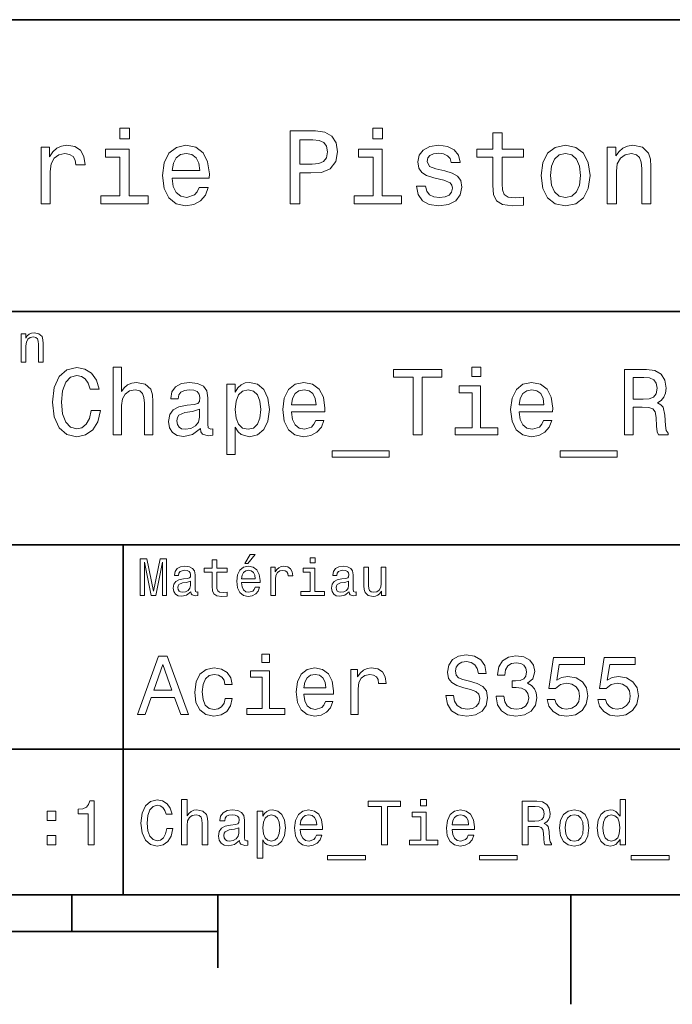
# Model space of a CAD drawing. Extents: x 0 to 297, y 0 to 210.
# Tile 6 of 9: x 185 to 230, y 2 to 70. Entities that reach past the tile are written whole.
import ezdxf

# ---------------------------------------------------------------- set-up
doc = ezdxf.new("R2010")
doc.units = 0

msp = doc.modelspace()

# ---------------------------------------------------------------- linework, layer by layer
at = {"color": 7, "lineweight": 35}
for p, q in [((97, 70), (287, 70)), ((162, 50), (287, 50)), ((162, 34), (287, 34)), ((162, 20), (287, 20)), ((10, 10), (287, 10)), ((97, 10), (287, 10)), ((98.5, 7.5), (198.5, 7.5))]:
    msp.add_line(p, q, dxfattribs=at)
at = {"color": 7, "lineweight": 35, "ltscale": 0.35}
msp.add_line((192, 20), (192, 34), dxfattribs=at)
at = {"color": 7, "lineweight": 35, "ltscale": 0.25}
msp.add_line((192, 10), (192, 20), dxfattribs=at)
at = {"color": 7, "lineweight": 35, "ltscale": 0.0625}
msp.add_line((188.5, 10), (188.5, 7.5), dxfattribs=at)
at = {"color": 7, "lineweight": 35, "ltscale": 0.125}
msp.add_line((198.5, 10), (198.5, 5), dxfattribs=at)
at = {"color": 7, "lineweight": 35, "ltscale": 0.1875}
msp.add_line((222.699997, 10), (222.699997, 2.5), dxfattribs=at)
at = {"color": 7, "lineweight": 13}
for points in [[(192.439484, 62.554031), (191.769455, 62.554031), (191.769455, 61.833572), (192.439484, 61.833572)], [(203.462524, 57.381123), (204.125351, 57.381123), (204.125351, 59.492073), (204.860229, 59.492073), (205.602295, 59.528095), (206.193085, 59.780258), (206.574921, 60.270172), (206.704605, 60.940201), (206.603745, 61.559795), (206.315552, 62.013687), (205.840057, 62.287464), (205.191635, 62.381123), (203.462524, 62.381123)], [(209.788177, 62.554031), (209.118149, 62.554031), (209.118149, 61.833572), (209.788177, 61.833572)], [(217.353027, 60.579971), (217.353027, 58.64193), (217.396255, 58.015129), (217.597992, 57.582851), (218.001434, 57.330688), (218.685883, 57.244236), (219.43515, 57.280258), (219.43515, 57.827808), (218.887604, 57.78458), (218.390488, 57.842216), (218.123917, 58.022331), (218.008652, 58.324928), (217.98703, 58.75), (217.98703, 60.579971), (219.43515, 60.579971), (219.43515, 61.120316), (217.98703, 61.120316), (217.98703, 62.251438), (217.353027, 62.251438), (217.353027, 61.120316), (216.257935, 61.120316), (216.257935, 60.579971)], [(205.01152, 61.76873), (205.443802, 61.725502), (205.760803, 61.588615), (205.94812, 61.336452), (206.01297, 60.940201), (205.940918, 60.522331), (205.746399, 60.270172), (205.414978, 60.140488), (204.96109, 60.104465), (204.125351, 60.104465), (204.125351, 61.76873)], [(186.380402, 57.381123), (187.014404, 57.381123), (187.014404, 59.592937), (187.079254, 60.12608), (187.273773, 60.507923), (187.590775, 60.738472), (188.015854, 60.817722), (188.332855, 60.767288), (188.570602, 60.623199), (188.714691, 60.378242), (188.765121, 60.046829), (189.406342, 60.046829), (189.319885, 60.630402), (189.082123, 61.048271), (188.685883, 61.30043), (188.145538, 61.386887), (187.778091, 61.32925), (187.46109, 61.185158), (187.180115, 60.940201), (186.956772, 60.608788), (186.956772, 61.25), (186.380402, 61.25)], [(192.417862, 57.914265), (192.417862, 61.120316), (190.789627, 61.120316), (190.789627, 60.579971), (191.783859, 60.579971), (191.783859, 57.914265), (190.48703, 57.914265), (190.48703, 57.381123), (193.729111, 57.381123), (193.729111, 57.914265)], [(195.37175, 59.131844), (197.907776, 59.131844), (197.914978, 59.427231), (197.799713, 60.255764), (197.482712, 60.875359), (196.978378, 61.25), (196.30835, 61.386887), (195.65274, 61.242794), (195.148407, 60.839336), (194.824203, 60.183716), (194.708923, 59.319164), (194.817001, 58.432995), (195.141205, 57.78458), (195.638321, 57.381123), (196.286743, 57.244236), (196.848694, 57.337894), (197.309799, 57.582851), (197.648407, 57.971901), (197.842941, 58.490631), (197.216141, 58.490631), (197.086456, 58.20245), (196.899139, 57.986309), (196.365997, 57.8134), (195.955322, 57.892651), (195.645538, 58.14481), (195.443802, 58.555473), (195.37175, 59.110229)], [(195.37175, 59.664986), (195.451004, 60.162102), (195.645538, 60.529537), (195.940918, 60.75288), (196.329971, 60.83213), (196.711807, 60.75288), (197.007202, 60.529537), (197.187317, 60.162102), (197.252167, 59.664986)], [(209.766571, 57.914265), (209.766571, 61.120316), (208.138321, 61.120316), (208.138321, 60.579971), (209.132568, 60.579971), (209.132568, 57.914265), (207.835724, 57.914265), (207.835724, 57.381123), (211.077805, 57.381123), (211.077805, 57.914265)], [(214.060516, 59.636166), (213.44812, 59.780258), (212.994232, 59.945965), (212.842941, 60.28458), (212.886169, 60.522331), (213.03746, 60.695244), (213.282425, 60.803314), (213.635437, 60.846542), (213.97406, 60.803314), (214.240631, 60.67363), (214.413544, 60.479107), (214.485596, 60.219738), (215.105194, 60.219738), (215.105194, 60.23415), (214.997116, 60.70245), (214.701721, 61.069885), (214.240631, 61.30043), (213.635437, 61.386887), (213.023056, 61.30043), (212.57637, 61.062679), (212.29538, 60.709652), (212.208939, 60.262966), (212.273773, 59.830688), (212.475494, 59.528095), (212.806915, 59.311958), (213.289627, 59.16066), (213.995682, 58.987751), (214.427948, 58.807636), (214.543228, 58.663544), (214.586456, 58.447407), (214.521606, 58.180836), (214.348694, 57.979107), (214.067719, 57.849422), (213.693085, 57.806194), (213.296829, 57.849422), (213.008636, 58.000721), (212.814117, 58.245674), (212.734863, 58.584293), (212.122482, 58.584293), (212.223343, 58.007923), (212.518738, 57.590057), (212.98703, 57.337894), (213.635437, 57.244236), (214.312683, 57.337894), (214.809799, 57.590057), (215.112396, 57.993515), (215.220459, 58.519451), (215.141205, 58.973343), (214.917862, 59.283138), (214.55043, 59.484871)], [(220.65274, 59.311958), (220.768005, 58.432995), (221.099426, 57.78458), (221.625366, 57.381123), (222.331421, 57.244236), (223.030258, 57.381123), (223.556198, 57.777374), (223.887604, 58.425793), (224.010086, 59.311958), (223.887604, 60.190922), (223.556198, 60.846542), (223.030258, 61.242794), (222.331421, 61.386887), (221.625366, 61.242794), (221.099426, 60.839336), (220.768005, 60.190922)], [(221.301147, 59.319164), (221.365997, 59.967579), (221.567719, 60.435879), (221.891937, 60.72406), (222.331421, 60.824928), (222.763687, 60.72406), (223.087891, 60.443081), (223.289627, 59.967579), (223.361679, 59.319164), (223.289627, 58.663544), (223.087891, 58.188038), (222.763687, 57.899853), (222.331421, 57.806194), (221.891937, 57.899853), (221.567719, 58.188038), (221.365997, 58.663544)], [(225.177246, 57.381123), (225.811249, 57.381123), (225.811249, 59.614552), (225.876083, 60.12608), (226.085022, 60.500717), (226.409225, 60.731266), (226.841507, 60.817722), (227.187317, 60.745674), (227.403458, 60.551151), (227.511536, 60.226944), (227.547546, 59.794666), (227.547546, 57.381123), (228.181564, 57.381123), (228.181564, 59.924351), (228.15274, 60.435879), (228.023056, 60.86095), (227.597992, 61.25), (226.935165, 61.386887), (226.567719, 61.336452), (226.257935, 61.199566), (225.991364, 60.969017), (225.782425, 60.659222), (225.782425, 61.25), (225.177246, 61.25)], [(185.024506, 46.530979), (185.341492, 46.530979), (185.341492, 47.647694), (185.373917, 47.903458), (185.478394, 48.090778), (185.640488, 48.206051), (185.856628, 48.249279), (186.029541, 48.213257), (186.137604, 48.115993), (186.19165, 47.953888), (186.209656, 47.737751), (186.209656, 46.530979), (186.526657, 46.530979), (186.526657, 47.802593), (186.512253, 48.058357), (186.447403, 48.270893), (186.234879, 48.465416), (185.903458, 48.533859), (185.719742, 48.508644), (185.56485, 48.440201), (185.431564, 48.324928), (185.327087, 48.170029), (185.327087, 48.465416), (185.024506, 48.465416)], [(189.822769, 43.203171), (189.693085, 42.658501), (189.479111, 42.269451), (189.180832, 42.029537), (188.830688, 41.951729), (188.409225, 42.068443), (188.078522, 42.418587), (187.858063, 42.989193), (187.786743, 43.780258), (187.858063, 44.564842), (188.072037, 45.14193), (188.40274, 45.492073), (188.830688, 45.615273), (189.141922, 45.55043), (189.407776, 45.368874), (189.615265, 45.077087), (189.757919, 44.675072), (190.373917, 44.675072), (190.179398, 45.291065), (189.842209, 45.757923), (189.381836, 46.049709), (188.830688, 46.153458), (188.143372, 45.991352), (187.618149, 45.537464), (187.280975, 44.791786), (187.164261, 43.780258), (187.280975, 42.76873), (187.618149, 42.023052), (188.143372, 41.562679), (188.830688, 41.407059), (189.433716, 41.530258), (189.920029, 41.873917), (190.263687, 42.438038), (190.445236, 43.203171)], [(191.333572, 41.530258), (191.904175, 41.530258), (191.904175, 43.540344), (191.96254, 44.000721), (192.150574, 44.337894), (192.442368, 44.545387), (192.831406, 44.623199), (193.142654, 44.558357), (193.337173, 44.383286), (193.434433, 44.091499), (193.466858, 43.70245), (193.466858, 41.530258), (194.03746, 41.530258), (194.03746, 43.819164), (194.01152, 44.279537), (193.894806, 44.662102), (193.512238, 45.012245), (192.91571, 45.135445), (192.591492, 45.090057), (192.312683, 44.966858), (192.079254, 44.772331), (191.904175, 44.506485), (191.904175, 46.185879), (191.333572, 46.185879)], [(211.894806, 41.530258), (212.491348, 41.530258), (212.491348, 45.485588), (213.853027, 45.485588), (213.853027, 46.030258), (210.526657, 46.030258), (210.526657, 45.485588), (211.894806, 45.485588)], [(216.518005, 46.185879), (215.914978, 46.185879), (215.914978, 45.537464), (216.518005, 45.537464)], [(226.360947, 41.530258), (226.963974, 41.530258), (226.963974, 43.430115), (227.579971, 43.430115), (228.033859, 43.41066), (228.319153, 43.319885), (228.474777, 43.105907), (228.539612, 42.723343), (228.572037, 42.139767), (228.610947, 41.757202), (228.688751, 41.530258), (229.369598, 41.530258), (229.369598, 41.653458), (229.220459, 41.835014), (229.168579, 42.172188), (229.123199, 42.898415), (229.01297, 43.4366), (228.863831, 43.605186), (228.630402, 43.728386), (228.889771, 43.890488), (229.07132, 44.117435), (229.188034, 44.402737), (229.226944, 44.746395), (229.136169, 45.291065), (228.876801, 45.699566), (228.448837, 45.945965), (227.865265, 46.030258), (226.360947, 46.030258)], [(227.696686, 45.479107), (228.092209, 45.440201), (228.371033, 45.317001), (228.546112, 45.090057), (228.604462, 44.733429), (228.539612, 44.357346), (228.364548, 44.130402), (228.066284, 44.013687), (227.657776, 43.981266), (226.963974, 43.981266), (226.963974, 45.479107)], [(197.305481, 41.98415), (197.305481, 41.964695), (197.337891, 41.744236), (197.43515, 41.588615), (197.843658, 41.465416), (198.161377, 41.517288), (198.161377, 41.958214), (198.025208, 41.938759), (197.843658, 42.023052), (197.811234, 42.282421), (197.811234, 44.085014), (197.733429, 44.545387), (197.506485, 44.869595), (197.110947, 45.064121), (196.553314, 45.135445), (196.008636, 45.057636), (195.606628, 44.837173), (195.353745, 44.493515), (195.269455, 44.039623), (195.269455, 44.000721), (195.781693, 44.000721), (195.827087, 44.273052), (195.969742, 44.467579), (196.203171, 44.584293), (196.533859, 44.629681), (196.851578, 44.59726), (197.078522, 44.5), (197.214691, 44.331409), (197.260086, 44.09798), (197.234146, 43.825645), (197.130402, 43.68948), (196.871033, 43.624638), (196.38472, 43.572765), (195.827087, 43.456051), (195.431549, 43.248558), (195.19812, 42.924351), (195.126801, 42.444523), (195.191635, 42.016571), (195.392654, 41.698845), (195.716858, 41.497837), (196.164261, 41.426514), (196.767288, 41.562679)], [(199.678665, 44.474064), (199.678665, 45.012245), (199.108063, 45.012245), (199.108063, 40.181557), (199.678665, 40.181557), (199.678665, 42.061958), (199.879684, 41.757202), (200.106628, 41.556194), (200.677231, 41.407059), (201.221893, 41.530258), (201.649857, 41.899857), (201.928665, 42.483429), (202.032425, 43.274494), (201.928665, 44.059078), (201.649857, 44.642651), (201.221893, 45.005764), (200.677231, 45.135445), (200.365997, 45.096542), (200.100143, 44.973343), (199.873199, 44.76585)], [(200.579971, 41.919308), (200.197403, 42.003601), (199.918579, 42.262966), (199.743515, 42.684437), (199.68515, 43.274494), (199.743515, 43.858067), (199.918579, 44.279537), (200.197403, 44.532421), (200.579971, 44.623199), (200.930115, 44.532421), (201.208923, 44.273052), (201.384003, 43.851585), (201.448853, 43.274494), (201.384003, 42.690922), (201.208923, 42.262966), (200.930115, 42.003601)], [(203.543228, 43.105907), (205.825653, 43.105907), (205.832123, 43.371758), (205.728378, 44.117435), (205.443085, 44.675072), (204.989197, 45.012245), (204.386169, 45.135445), (203.796112, 45.005764), (203.342224, 44.642651), (203.05043, 44.052593), (202.946686, 43.274494), (203.043945, 42.476944), (203.335739, 41.893372), (203.783142, 41.530258), (204.366714, 41.407059), (204.872482, 41.491352), (205.28746, 41.711815), (205.592224, 42.061958), (205.767288, 42.528816), (205.203171, 42.528816), (205.086456, 42.269451), (204.917862, 42.074928), (204.438034, 41.919308), (204.068436, 41.990631), (203.789627, 42.217579), (203.608063, 42.587173), (203.543228, 43.086452)], [(203.543228, 43.585735), (203.614548, 44.033138), (203.789627, 44.363831), (204.055481, 44.564842), (204.405609, 44.636166), (204.749283, 44.564842), (205.015121, 44.363831), (205.177231, 44.033138), (205.235596, 43.585735)], [(216.49855, 42.010086), (216.49855, 44.895531), (215.033142, 44.895531), (215.033142, 44.409222), (215.927948, 44.409222), (215.927948, 42.010086), (214.760803, 42.010086), (214.760803, 41.530258), (217.678665, 41.530258), (217.678665, 42.010086)], [(219.157059, 43.105907), (221.439484, 43.105907), (221.445953, 43.371758), (221.342224, 44.117435), (221.056915, 44.675072), (220.603027, 45.012245), (220, 45.135445), (219.409943, 45.005764), (218.956055, 44.642651), (218.664261, 44.052593), (218.560516, 43.274494), (218.657776, 42.476944), (218.94957, 41.893372), (219.396973, 41.530258), (219.980545, 41.407059), (220.486313, 41.491352), (220.901291, 41.711815), (221.206055, 42.061958), (221.381119, 42.528816), (220.817001, 42.528816), (220.700287, 42.269451), (220.531693, 42.074928), (220.051865, 41.919308), (219.682281, 41.990631), (219.403458, 42.217579), (219.221893, 42.587173), (219.157059, 43.086452)], [(219.157059, 43.585735), (219.228378, 44.033138), (219.403458, 44.363831), (219.669312, 44.564842), (220.01944, 44.636166), (220.363113, 44.564842), (220.628967, 44.363831), (220.791061, 44.033138), (220.849426, 43.585735)], [(197.240631, 42.749279), (197.162827, 42.412102), (196.955322, 42.152737), (196.644089, 41.98415), (196.26152, 41.925793), (196.015121, 41.958214), (195.840057, 42.061958), (195.729828, 42.243515), (195.697403, 42.496395), (195.723343, 42.723343), (195.827087, 42.885445), (196.242065, 43.067001), (196.767288, 43.14481), (197.240631, 43.30043)], [(206.337891, 40.453888), (206.337891, 40), (210.241348, 40), (210.241348, 40.453888)], [(221.951721, 40.453888), (221.951721, 40), (225.855179, 40), (225.855179, 40.453888)], [(200.341492, 32.728386), (200.554031, 32.728386), (201.054749, 33.340778), (200.701736, 33.340778)], [(205.161377, 33.117435), (204.82637, 33.117435), (204.82637, 32.757202), (205.161377, 32.757202)], [(193.183716, 30.530979), (193.46109, 30.530979), (193.46109, 32.80043), (193.929398, 30.530979), (194.239197, 30.530979), (194.703888, 32.80043), (194.703888, 30.530979), (194.984863, 30.530979), (194.984863, 33.030979), (194.545395, 33.030979), (194.08429, 30.826368), (193.626801, 33.030979), (193.183716, 33.030979)], [(196.656342, 30.78314), (196.656342, 30.772333), (196.674347, 30.649855), (196.728394, 30.5634), (196.955338, 30.494957), (197.131851, 30.523775), (197.131851, 30.768732), (197.056198, 30.757925), (196.955338, 30.804754), (196.937317, 30.948847), (196.937317, 31.950287), (196.894089, 32.206051), (196.768005, 32.386166), (196.548264, 32.494236), (196.23848, 32.533859), (195.935883, 32.490635), (195.71254, 32.368156), (195.572052, 32.177231), (195.525223, 31.925072), (195.525223, 31.903458), (195.809799, 31.903458), (195.835022, 32.054756), (195.914261, 32.162823), (196.043945, 32.227665), (196.227661, 32.25288), (196.404175, 32.234871), (196.530258, 32.180836), (196.605911, 32.087173), (196.631119, 31.957493), (196.616714, 31.806194), (196.559082, 31.730547), (196.414978, 31.694523), (196.144806, 31.665705), (195.835022, 31.600864), (195.61528, 31.48559), (195.485596, 31.305475), (195.445969, 31.038904), (195.481995, 30.801151), (195.593658, 30.62464), (195.773773, 30.512968), (196.022339, 30.473343), (196.357346, 30.54899)], [(198.100861, 32.130402), (198.100861, 31.161383), (198.122482, 30.847982), (198.223343, 30.631844), (198.425079, 30.505762), (198.767288, 30.462536), (199.141937, 30.480547), (199.141937, 30.754322), (198.868149, 30.732708), (198.619598, 30.761526), (198.486313, 30.851583), (198.42868, 31.002882), (198.417862, 31.215418), (198.417862, 32.130402), (199.141937, 32.130402), (199.141937, 32.400574), (198.417862, 32.400574), (198.417862, 32.966137), (198.100861, 32.966137), (198.100861, 32.400574), (197.553314, 32.400574), (197.553314, 32.130402)], [(200.121765, 31.40634), (201.389771, 31.40634), (201.393372, 31.554033), (201.335739, 31.9683), (201.177231, 32.278099), (200.925079, 32.465416), (200.590057, 32.533859), (200.262253, 32.461815), (200.010086, 32.260086), (199.847977, 31.932276), (199.790344, 31.5), (199.844376, 31.056915), (200.006485, 30.732708), (200.255051, 30.530979), (200.579254, 30.462536), (200.860229, 30.509365), (201.090775, 30.631844), (201.260086, 30.826368), (201.357346, 31.085733), (201.043945, 31.085733), (200.979111, 30.941643), (200.885452, 30.833572), (200.618881, 30.747118), (200.413544, 30.786743), (200.258652, 30.912823), (200.157776, 31.118155), (200.121765, 31.395533)], [(202.131851, 30.530979), (202.448853, 30.530979), (202.448853, 31.636887), (202.481262, 31.903458), (202.578537, 32.094379), (202.73703, 32.209652), (202.94957, 32.249279), (203.108063, 32.224064), (203.226944, 32.152016), (203.298996, 32.029537), (203.324203, 31.863832), (203.644806, 31.863832), (203.601593, 32.155621), (203.482712, 32.364552), (203.284576, 32.490635), (203.014404, 32.533859), (202.830688, 32.505043), (202.672195, 32.432995), (202.531708, 32.310516), (202.420029, 32.144814), (202.420029, 32.465416), (202.131851, 32.465416)], [(205.150574, 30.79755), (205.150574, 32.400574), (204.336456, 32.400574), (204.336456, 32.130402), (204.833572, 32.130402), (204.833572, 30.79755), (204.185165, 30.79755), (204.185165, 30.530979), (205.806198, 30.530979), (205.806198, 30.79755)], [(207.499283, 30.78314), (207.499283, 30.772333), (207.517288, 30.649855), (207.57132, 30.5634), (207.798264, 30.494957), (207.974777, 30.523775), (207.974777, 30.768732), (207.899139, 30.757925), (207.798264, 30.804754), (207.780258, 30.948847), (207.780258, 31.950287), (207.73703, 32.206051), (207.610947, 32.386166), (207.391205, 32.494236), (207.081406, 32.533859), (206.778824, 32.490635), (206.555481, 32.368156), (206.414978, 32.177231), (206.368149, 31.925072), (206.368149, 31.903458), (206.65274, 31.903458), (206.677948, 32.054756), (206.757202, 32.162823), (206.886887, 32.227665), (207.070602, 32.25288), (207.247116, 32.234871), (207.373199, 32.180836), (207.448853, 32.087173), (207.47406, 31.957493), (207.459656, 31.806194), (207.402023, 31.730547), (207.257919, 31.694523), (206.987747, 31.665705), (206.677948, 31.600864), (206.458206, 31.48559), (206.328537, 31.305475), (206.28891, 31.038904), (206.324921, 30.801151), (206.4366, 30.62464), (206.616714, 30.512968), (206.86528, 30.473343), (207.200287, 30.54899)], [(210.010086, 32.465416), (209.693085, 32.465416), (209.693085, 31.348703), (209.657059, 31.089336), (209.552597, 30.902016), (209.390488, 30.786743), (209.177948, 30.750719), (209.008636, 30.779539), (208.900574, 30.865993), (208.83934, 31.013687), (208.824921, 31.222622), (208.824921, 32.465416), (208.507919, 32.465416), (208.507919, 31.193804), (208.518738, 30.93804), (208.587173, 30.725504), (208.796112, 30.530979), (209.131119, 30.462536), (209.311234, 30.487751), (209.466141, 30.552593), (209.599426, 30.664265), (209.707489, 30.826368), (209.707489, 30.530979), (210.010086, 30.530979)], [(200.121765, 31.672911), (200.161377, 31.921469), (200.258652, 32.105186), (200.406342, 32.216858), (200.600861, 32.256485), (200.791794, 32.216858), (200.939484, 32.105186), (201.029541, 31.921469), (201.061966, 31.672911)], [(196.620316, 31.208212), (196.577087, 31.020893), (196.461823, 30.876801), (196.28891, 30.78314), (196.07637, 30.750719), (195.939484, 30.768732), (195.842224, 30.826368), (195.780975, 30.927233), (195.76297, 31.067722), (195.777374, 31.193804), (195.835022, 31.283861), (196.065567, 31.384726), (196.357346, 31.427954), (196.620316, 31.514408)], [(207.463257, 31.208212), (207.420029, 31.020893), (207.304749, 30.876801), (207.131851, 30.78314), (206.919312, 30.750719), (206.782425, 30.768732), (206.68515, 30.826368), (206.623917, 30.927233), (206.605911, 31.067722), (206.620316, 31.193804), (206.677948, 31.283861), (206.908508, 31.384726), (207.200287, 31.427954), (207.463257, 31.514408)], [(192.982712, 22.360231), (193.51297, 22.360231), (193.933716, 23.536024), (195.530258, 23.536024), (195.951004, 22.360231), (196.492798, 22.360231), (195.028824, 26.365995), (194.440918, 26.365995)], [(202.048996, 26.49856), (201.51297, 26.49856), (201.51297, 25.922192), (202.048996, 25.922192)], [(214.642654, 23.680117), (214.118149, 23.680117), (214.233429, 23.069164), (214.521606, 22.619596), (214.965424, 22.348703), (215.564835, 22.250721), (216.158508, 22.342941), (216.60231, 22.596542), (216.88472, 22.994238), (216.988464, 23.518732), (216.902023, 23.991356), (216.659943, 24.296831), (216.268005, 24.49856), (215.743515, 24.648417), (215.293945, 24.757925), (215, 24.884727), (214.832855, 25.069164), (214.780975, 25.357349), (214.832855, 25.616714), (214.982712, 25.812681), (215.213257, 25.945246), (215.530258, 25.991356), (215.853027, 25.933718), (216.106628, 25.778099), (216.273773, 25.518732), (216.354462, 25.167149), (216.878967, 25.167149), (216.878967, 25.178675), (216.786743, 25.720463), (216.515854, 26.12392), (216.08934, 26.377522), (215.51297, 26.463978), (214.994232, 26.377522), (214.590775, 26.135448), (214.331406, 25.760807), (214.239197, 25.276657), (214.314117, 24.844381), (214.533142, 24.550434), (214.878967, 24.354467), (215.351593, 24.204613), (215.818451, 24.072046), (216.170029, 23.945246), (216.383286, 23.760807), (216.458206, 23.461096), (216.389053, 23.155621), (216.210373, 22.925074), (215.939484, 22.780981), (215.587891, 22.734871), (215.195969, 22.798271), (214.896255, 22.98271), (214.706055, 23.282421)], [(217.570602, 23.616716), (217.570602, 23.57637), (217.662827, 23.023056), (217.933716, 22.60807), (218.360229, 22.342941), (218.925079, 22.244957), (219.52449, 22.342941), (219.97406, 22.596542), (220.262253, 23), (220.365997, 23.518732), (220.319885, 23.858791), (220.193085, 24.135448), (219.985596, 24.348703), (219.708939, 24.504324), (220.083572, 24.815563), (220.216141, 25.311239), (220.129684, 25.760807), (219.881836, 26.100864), (219.478378, 26.314121), (218.925079, 26.38905), (218.406342, 26.296831), (218.008636, 26.043228), (217.749283, 25.639771), (217.662827, 25.103746), (217.662827, 25.063402), (218.175797, 25.063402), (218.221893, 25.432278), (218.371765, 25.697407), (218.613831, 25.858791), (218.953888, 25.916428), (219.253601, 25.870317), (219.472626, 25.749281), (219.605194, 25.553314), (219.657059, 25.288185), (219.605194, 25.005764), (219.466858, 24.815563), (219.224777, 24.700289), (218.896255, 24.665707), (218.671463, 24.671471), (218.671463, 24.216139), (218.953888, 24.227667), (219.317001, 24.175793), (219.587891, 24.037464), (219.749283, 23.812681), (219.806915, 23.518732), (219.743515, 23.184439), (219.57637, 22.9366), (219.311234, 22.780981), (218.959656, 22.729107), (218.596542, 22.786745), (218.331406, 22.959656), (218.164261, 23.236313), (218.100861, 23.616716)], [(194.118149, 24.025938), (194.734863, 25.789627), (195.351578, 24.025938)], [(221.0634, 23.40346), (221.190201, 22.930836), (221.472626, 22.56196), (221.887604, 22.331413), (222.417862, 22.244957), (223, 22.348703), (223.455322, 22.631124), (223.743515, 23.080692), (223.853027, 23.657061), (223.755035, 24.193085), (223.478378, 24.613834), (223.046112, 24.884727), (222.48703, 24.98271), (222.054749, 24.913546), (221.720459, 24.723343), (221.881836, 25.801153), (223.634003, 25.801153), (223.634003, 26.273777), (221.495682, 26.273777), (221.17868, 24.152739), (221.639771, 24.152739), (221.97406, 24.423632), (222.400574, 24.521614), (222.769455, 24.458214), (223.051865, 24.273777), (223.230545, 23.991356), (223.293945, 23.628242), (223.230545, 23.265131), (223.046112, 22.98271), (222.763687, 22.804035), (222.400574, 22.740635), (222.095093, 22.780981), (221.858795, 22.913546), (221.685883, 23.121038), (221.599426, 23.40346)], [(224.533142, 23.40346), (224.659943, 22.930836), (224.942352, 22.56196), (225.357346, 22.331413), (225.887604, 22.244957), (226.469742, 22.348703), (226.925064, 22.631124), (227.213257, 23.080692), (227.322769, 23.657061), (227.224777, 24.193085), (226.94812, 24.613834), (226.515839, 24.884727), (225.956772, 24.98271), (225.52449, 24.913546), (225.190201, 24.723343), (225.351578, 25.801153), (227.103745, 25.801153), (227.103745, 26.273777), (224.965424, 26.273777), (224.648407, 24.152739), (225.109512, 24.152739), (225.443802, 24.423632), (225.870316, 24.521614), (226.239197, 24.458214), (226.521606, 24.273777), (226.700287, 23.991356), (226.763687, 23.628242), (226.700287, 23.265131), (226.515839, 22.98271), (226.233429, 22.804035), (225.870316, 22.740635), (225.564835, 22.780981), (225.328522, 22.913546), (225.155609, 23.121038), (225.069153, 23.40346)], [(198.982712, 24.429396), (199.484146, 24.429396), (199.380402, 24.890491), (199.132568, 25.253603), (198.746399, 25.478386), (198.244949, 25.564842), (197.69165, 25.449568), (197.270889, 25.126802), (197.005768, 24.602306), (196.913544, 23.899136), (197, 23.201731), (197.259369, 22.682999), (197.668594, 22.360231), (198.227661, 22.250721), (198.723343, 22.337177), (199.109512, 22.579252), (199.374634, 22.959656), (199.489914, 23.46686), (199.005768, 23.46686), (198.919312, 23.144093), (198.757919, 22.902018), (198.527374, 22.752163), (198.244949, 22.706053), (197.893372, 22.780981), (197.639771, 23.011528), (197.484146, 23.386168), (197.432281, 23.916428), (197.484146, 24.43516), (197.645538, 24.809799), (197.904892, 25.040346), (198.244949, 25.121038), (198.544662, 25.069164), (198.769455, 24.9366), (198.919312, 24.717581)], [(202.031708, 22.786745), (202.031708, 25.351585), (200.729111, 25.351585), (200.729111, 24.91931), (201.52449, 24.91931), (201.52449, 22.786745), (200.48703, 22.786745), (200.48703, 22.360231), (203.080688, 22.360231), (203.080688, 22.786745)], [(204.394806, 23.760807), (206.42363, 23.760807), (206.429398, 23.99712), (206.337173, 24.659943), (206.083572, 25.155621), (205.680115, 25.455332), (205.144089, 25.564842), (204.619598, 25.449568), (204.216141, 25.126802), (203.956772, 24.602306), (203.864548, 23.910664), (203.951004, 23.201731), (204.210373, 22.682999), (204.608063, 22.360231), (205.126801, 22.250721), (205.57637, 22.325649), (205.945251, 22.521614), (206.216141, 22.832853), (206.371765, 23.247839), (205.870316, 23.247839), (205.766571, 23.017292), (205.616714, 22.844381), (205.190201, 22.706053), (204.861664, 22.769453), (204.613831, 22.971182), (204.452454, 23.299713), (204.394806, 23.743517)], [(204.394806, 24.187321), (204.458206, 24.585014), (204.613831, 24.878963), (204.850143, 25.057638), (205.161377, 25.121038), (205.466858, 25.057638), (205.703171, 24.878963), (205.84726, 24.585014), (205.899139, 24.187321)], [(207.610947, 22.360231), (208.118149, 22.360231), (208.118149, 24.129684), (208.170029, 24.556196), (208.325653, 24.861671), (208.579254, 25.04611), (208.919312, 25.10951), (209.172913, 25.069164), (209.363113, 24.953892), (209.478394, 24.757925), (209.518738, 24.492796), (210.031708, 24.492796), (209.96254, 24.959656), (209.772339, 25.293949), (209.455338, 25.495678), (209.023056, 25.564842), (208.729111, 25.518732), (208.47551, 25.40346), (208.250717, 25.207493), (208.072052, 24.942364), (208.072052, 25.455332), (207.610947, 25.455332)], [(189.621033, 13.428675), (190.014404, 13.428675), (190.014404, 16.450289), (189.720459, 16.450289), (189.642639, 16.1866), (189.48703, 16.009367), (189.249268, 15.905621), (188.920746, 15.871038), (188.920746, 15.564121), (189.621033, 15.564121)], [(195.001434, 14.543948), (194.914978, 14.180836), (194.772339, 13.92147), (194.573486, 13.761528), (194.340057, 13.709655), (194.059082, 13.787464), (193.838623, 14.020894), (193.691635, 14.401298), (193.644089, 14.928675), (193.691635, 15.45173), (193.83429, 15.836456), (194.054749, 16.069885), (194.340057, 16.152018), (194.547546, 16.108789), (194.724777, 15.987753), (194.863113, 15.793228), (194.958206, 15.525217), (195.368881, 15.525217), (195.239197, 15.93588), (195.014404, 16.247118), (194.707489, 16.441643), (194.340057, 16.510807), (193.881851, 16.402739), (193.531708, 16.100145), (193.306915, 15.603026), (193.229111, 14.928675), (193.306915, 14.254323), (193.531708, 13.757205), (193.881851, 13.450289), (194.340057, 13.346542), (194.742081, 13.428675), (195.066284, 13.657782), (195.295395, 14.033862), (195.416428, 14.543948)], [(196.008652, 13.428675), (196.389053, 13.428675), (196.389053, 14.768732), (196.427948, 15.075649), (196.553314, 15.300432), (196.747833, 15.438761), (197.007202, 15.490635), (197.214691, 15.447407), (197.344376, 15.330692), (197.409225, 15.136168), (197.430832, 14.876801), (197.430832, 13.428675), (197.811234, 13.428675), (197.811234, 14.954612), (197.793945, 15.261528), (197.716141, 15.516571), (197.46109, 15.75), (197.0634, 15.832133), (196.84726, 15.801874), (196.661377, 15.719741), (196.505768, 15.590058), (196.389053, 15.412825), (196.389053, 16.532421), (196.008652, 16.532421)], [(209.716141, 13.428675), (210.113831, 13.428675), (210.113831, 16.065563), (211.021606, 16.065563), (211.021606, 16.428675), (208.804031, 16.428675), (208.804031, 16.065563), (209.716141, 16.065563)], [(212.798279, 16.532421), (212.396255, 16.532421), (212.396255, 16.100145), (212.798279, 16.100145)], [(219.360229, 13.428675), (219.762253, 13.428675), (219.762253, 14.695246), (220.172913, 14.695246), (220.47551, 14.682277), (220.66571, 14.621758), (220.769455, 14.479107), (220.812683, 14.224064), (220.83429, 13.835014), (220.860229, 13.579971), (220.912109, 13.428675), (221.365997, 13.428675), (221.365997, 13.510807), (221.266571, 13.631845), (221.231995, 13.856628), (221.201736, 14.340778), (221.12825, 14.699568), (221.028824, 14.81196), (220.873199, 14.894093), (221.046112, 15.002162), (221.167145, 15.153459), (221.244965, 15.34366), (221.270905, 15.572767), (221.210373, 15.93588), (221.037476, 16.208214), (220.752167, 16.372478), (220.363113, 16.428675), (219.360229, 16.428675)], [(226.060516, 13.787464), (226.060516, 13.428675), (226.440918, 13.428675), (226.440918, 16.532421), (226.06485, 16.532421), (226.06485, 15.395534), (225.775223, 15.724064), (225.597992, 15.801874), (225.394821, 15.832133), (225.027374, 15.745678), (224.742081, 15.503603), (224.556198, 15.114553), (224.491364, 14.591499), (224.556198, 14.068444), (224.742081, 13.675073), (225.027374, 13.428675), (225.394821, 13.346542), (225.597992, 13.376801), (225.779541, 13.454611)], [(186.798264, 15.105908), (187.394806, 15.105908), (187.394806, 15.75), (186.798264, 15.75)], [(199.989914, 13.731268), (199.989914, 13.7183), (200.011536, 13.571326), (200.07637, 13.46758), (200.348709, 13.385448), (200.560516, 13.42003), (200.560516, 13.713977), (200.469742, 13.701009), (200.348709, 13.757205), (200.327087, 13.930116), (200.327087, 15.131845), (200.275223, 15.438761), (200.123917, 15.6549), (199.860229, 15.784582), (199.48848, 15.832133), (199.125366, 15.78026), (198.857346, 15.633286), (198.688766, 15.404179), (198.632568, 15.101585), (198.632568, 15.075649), (198.97406, 15.075649), (199.004318, 15.257205), (199.099426, 15.386889), (199.255051, 15.464698), (199.47551, 15.494957), (199.687317, 15.473343), (199.838623, 15.408502), (199.929398, 15.29611), (199.959656, 15.140491), (199.942368, 14.958934), (199.873199, 14.868156), (199.700287, 14.824928), (199.376083, 14.790346), (199.004318, 14.712537), (198.740631, 14.574208), (198.585022, 14.358069), (198.53746, 14.038185), (198.580688, 13.752882), (198.714691, 13.541066), (198.930832, 13.407061), (199.229111, 13.35951), (199.631119, 13.450289)], [(201.572052, 15.391211), (201.572052, 15.75), (201.19165, 15.75), (201.19165, 12.529539), (201.572052, 12.529539), (201.572052, 13.783141), (201.706055, 13.579971), (201.857346, 13.445966), (202.237747, 13.346542), (202.600861, 13.428675), (202.886169, 13.675073), (203.072052, 14.064121), (203.141205, 14.591499), (203.072052, 15.114553), (202.886169, 15.503603), (202.600861, 15.745678), (202.237747, 15.832133), (202.030258, 15.806196), (201.853027, 15.724064), (201.701736, 15.585735)], [(204.148422, 14.479107), (205.670029, 14.479107), (205.674347, 14.656341), (205.605194, 15.153459), (205.414993, 15.525217), (205.112396, 15.75), (204.710373, 15.832133), (204.317001, 15.745678), (204.014404, 15.503603), (203.819885, 15.110231), (203.750717, 14.591499), (203.815567, 14.059798), (204.010086, 13.67075), (204.308365, 13.428675), (204.697403, 13.346542), (205.034576, 13.402739), (205.311234, 13.549712), (205.514404, 13.783141), (205.631119, 14.09438), (205.255051, 14.09438), (205.177231, 13.92147), (205.06485, 13.791787), (204.744965, 13.688041), (204.498566, 13.735591), (204.312683, 13.886888), (204.19165, 14.133286), (204.148422, 14.466139)], [(212.785309, 13.748559), (212.785309, 15.672191), (211.80835, 15.672191), (211.80835, 15.347983), (212.404907, 15.347983), (212.404907, 13.748559), (211.626801, 13.748559), (211.626801, 13.428675), (213.572052, 13.428675), (213.572052, 13.748559)], [(214.557632, 14.479107), (216.079254, 14.479107), (216.083572, 14.656341), (216.014404, 15.153459), (215.824203, 15.525217), (215.521622, 15.75), (215.119598, 15.832133), (214.726227, 15.745678), (214.42363, 15.503603), (214.229111, 15.110231), (214.159943, 14.591499), (214.224792, 14.059798), (214.419312, 13.67075), (214.717575, 13.428675), (215.106628, 13.346542), (215.443802, 13.402739), (215.720459, 13.549712), (215.92363, 13.783141), (216.040344, 14.09438), (215.664261, 14.09438), (215.586456, 13.92147), (215.47406, 13.791787), (215.154175, 13.688041), (214.907776, 13.735591), (214.721909, 13.886888), (214.600861, 14.133286), (214.557632, 14.466139)], [(220.250717, 16.061239), (220.514404, 16.035303), (220.700287, 15.953171), (220.817001, 15.801874), (220.855911, 15.564121), (220.812683, 15.313401), (220.695969, 15.162104), (220.497116, 15.084294), (220.224792, 15.06268), (219.762253, 15.06268), (219.762253, 16.061239)], [(221.919312, 14.587176), (221.98848, 14.059798), (222.187317, 13.67075), (222.502884, 13.428675), (222.926514, 13.346542), (223.345825, 13.428675), (223.661392, 13.666427), (223.860229, 14.055476), (223.933716, 14.587176), (223.860229, 15.114553), (223.661392, 15.507925), (223.345825, 15.745678), (222.926514, 15.832133), (222.502884, 15.745678), (222.187317, 15.503603), (221.98848, 15.114553)], [(202.172913, 13.688041), (201.917862, 13.744237), (201.731995, 13.917148), (201.61528, 14.198127), (201.57637, 14.591499), (201.61528, 14.980548), (201.731995, 15.261528), (201.917862, 15.430116), (202.172913, 15.490635), (202.406342, 15.430116), (202.592224, 15.257205), (202.708939, 14.976225), (202.752167, 14.591499), (202.708939, 14.20245), (202.592224, 13.917148), (202.406342, 13.744237)], [(204.148422, 14.798992), (204.195969, 15.097262), (204.312683, 15.317724), (204.489914, 15.45173), (204.723343, 15.49928), (204.952454, 15.45173), (205.129684, 15.317724), (205.237747, 15.097262), (205.276657, 14.798992)], [(214.557632, 14.798992), (214.605194, 15.097262), (214.721909, 15.317724), (214.899139, 15.45173), (215.132568, 15.49928), (215.361679, 15.45173), (215.53891, 15.317724), (215.646973, 15.097262), (215.685883, 14.798992)], [(222.308365, 14.591499), (222.34726, 14.980548), (222.468307, 15.261528), (222.662827, 15.434439), (222.926514, 15.494957), (223.185883, 15.434439), (223.380402, 15.26585), (223.50145, 14.980548), (223.544678, 14.591499), (223.50145, 14.198127), (223.380402, 13.912825), (223.185883, 13.739914), (222.926514, 13.683718), (222.662827, 13.739914), (222.468307, 13.912825), (222.34726, 14.198127)], [(225.459656, 15.490635), (225.710388, 15.430116), (225.900574, 15.261528), (226.01297, 14.980548), (226.056198, 14.591499), (226.01297, 14.198127), (225.900574, 13.917148), (225.710388, 13.744237), (225.459656, 13.688041), (225.221909, 13.744237), (225.040344, 13.917148), (224.919312, 14.20245), (224.880402, 14.591499), (224.919312, 14.976225), (225.040344, 15.257205), (225.221909, 15.430116)], [(199.946686, 14.241355), (199.894806, 14.016571), (199.756485, 13.84366), (199.548996, 13.731268), (199.293945, 13.692364), (199.129684, 13.713977), (199.01297, 13.783141), (198.939484, 13.904179), (198.917862, 14.072767), (198.935165, 14.224064), (199.004318, 14.332133), (199.280975, 14.453171), (199.631119, 14.505044), (199.946686, 14.60879)], [(186.798264, 13.428675), (187.394806, 13.428675), (187.394806, 14.072767), (186.798264, 14.072767)], [(206.011536, 12.711096), (206.011536, 12.408502), (208.613831, 12.408502), (208.613831, 12.711096)], [(216.420746, 12.711096), (216.420746, 12.408502), (219.023056, 12.408502), (219.023056, 12.711096)], [(226.829971, 12.711096), (226.829971, 12.408502), (229.432281, 12.408502), (229.432281, 12.711096)]]:
    msp.add_lwpolyline(points, close=True, dxfattribs=at)

doc.saveas('drawing.dxf')
